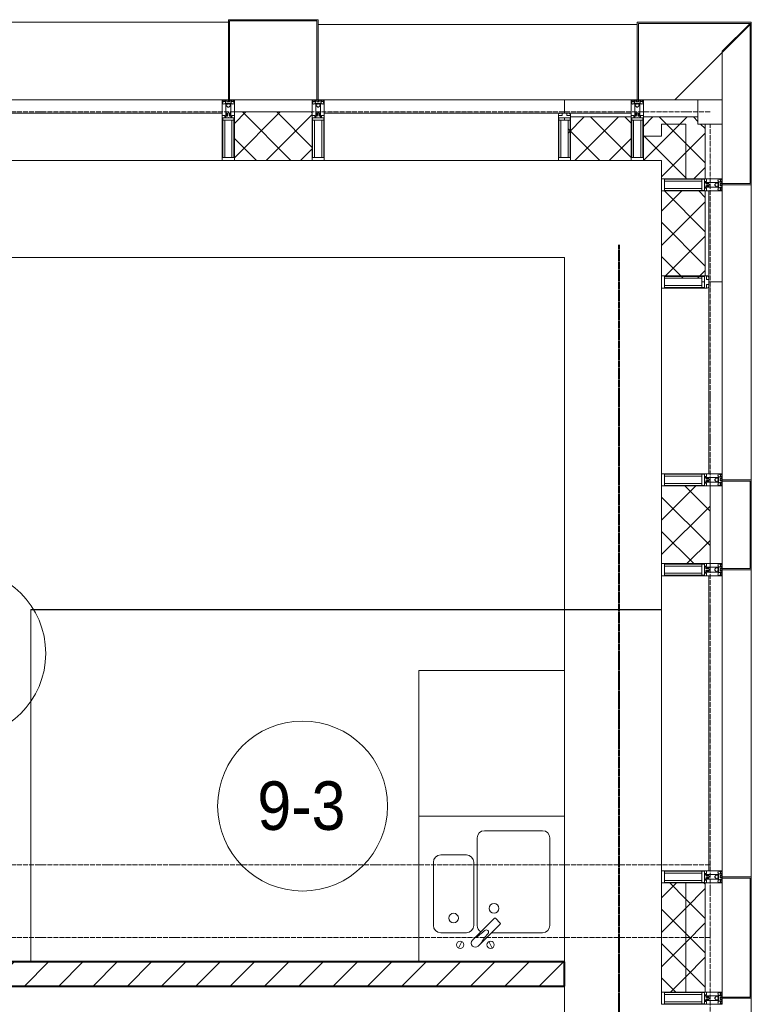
# Model space of a CAD drawing. Header units: millimetres. Extents: x 5617 to 132318, y 7718 to 193536.
# Tile 75 of 81: x 66816 to 69831, y 29425 to 33480. Entities that reach past the tile are written whole.
import ezdxf

# ---------------------------------------------------------------- set-up
doc = ezdxf.new("R2010")
doc.units = ezdxf.units.MM
for name, pattern in [('ADSK_Линия сетки', [25, 20, -2.5, 0, -2.5]), ('Линия сетки', [25, 20, -2.5, 0, -2.5]), ('Штрих_3_1_5_', [4.5, 3, -1.5]), ('Штриховая_ш3 п1_5', [4.5, 3, -1.5])]:
    doc.linetypes.add(name, pattern=pattern)
doc.layers.add('_Разделитель помещений_', color=4, linetype='Штриховая_ш3 п1_5', lineweight=40, true_color=0x00ffff)
for name, color, linetype, lineweight in [('Импосты витража', 7, 'Continuous', 18), ('Колонны', 7, 'Continuous', 18), ('Марки помещений', 7, 'Continuous', 20), ('Мебель', 7, 'Continuous', 18), ('Оси', 7, 'Continuous', 9), ('Панели витража', 7, 'Continuous', 18), ('Перекрытия', 7, 'Continuous', 18), ('Сантехнические приборы', 7, 'Continuous', 18), ('Стены', 7, 'Continuous', 18), ('Стены разрез', 7, 'Continuous', 40), ('Стены штриховка', 7, 'Continuous', 40), ('Элементы узлов', 7, 'Continuous', 18)]:
    doc.layers.add(name, color=color, linetype=linetype, lineweight=lineweight)
doc.styles.add('Arial_3', font='arial.ttf', dxfattribs={"width": 0.9, "height": 200})
pattern_1 = [(45, (0, 0), (-70.71068, 70.71068), []), (135, (0, 0), (-70.71068, -70.71068), [])]

# ---------------------------------------------------------------- blocks, each defined once
blk = doc.blocks.new('MR_Мойка - Кухонная мойка-2638761-МКСС_К4_L13_45_000_')
at = {"layer": 'Сантехнические приборы', "color": 253, "true_color": 0xaaaaaa}
for p, q in [((-300, -50), (-300, 550)), ((-300, 550), (300, 550)), ((-300, -50), (-300, 550)), ((300, 550), (300, -50)), ((-30, 490), (210, 490)), ((-60, 100), (-60, 460)), ((240, 460), (240, 100)), ((-210, 390), (-104, 390)), ((-240, 100), (-240, 360)), ((-74, 360), (-74, 100)), ((-69.8, 48.2), (11.4, 129.4)), ((15.7, 129.4), (35.5, 109.6)), ((35.5, 105.4), (-45.7, 24.2)), ((-104, 70), (-210, 70)), ((-79, 39), (-69.8, 48.2)), ((210, 70), (0.1, 70)), ((-136.7, 6.7), (-122.6, 33.3)), ((-45.7, 24.2), (-55, 14.9)), ((2.7, 6.7), (-11.4, 33.3))]:
    blk.add_line(p, q, dxfattribs=at)
for centre, radius, start, end in [((-30, 460), 30, 90, 180), ((210, 460), 30, 0, 90), ((-210, 360), 30, 90, 180), ((-104, 360), 30, 0, 90), ((10, 170), 20, 0, 180), ((10, 170), 20, 180, 0), ((-157, 130), 20, 0, 180), ((-157, 130), 20, 180, 0), ((13.5, 127.3), 3, 45, 135), ((13.5, 127.3), 3, 45, 135), ((-210, 100), 30, 180, 270), ((-104, 100), 30, 270, 0), ((-30, 100), 30, 180, 241.4489), ((-21.7, 72.3), 9.19, 315, 135), ((33.3, 107.5), 3, 315, 45), ((33.3, 107.5), 3, 315, 45), ((210, 100), 30, 270, 0), ((-171.5, 230.2), 208.5, 299.1823, 313.4054), ((136.3, -77.5), 208.5, 136.5946, 150.8177), ((-129.7, 20), 15, 0, 180), ((-129.7, 20), 15, 180, 0), ((-67, 26.9), 17, 135, 315), ((-4.3, 20), 15, 0, 180), ((-4.3, 20), 15, 180, 0)]:
    blk.add_arc(centre, radius, start, end, dxfattribs=at)
blk = doc.blocks.new('MR_Зона обслуживания - MR_Зона обслуживания-2638763-МКСС_К4_L13_45_000_')
at = {"layer": 'Мебель', "lineweight": 9}
for p, q in [((300, 600), (-300, 600)), ((-300, 600), (-300, 0)), ((300, 0), (300, 600)), ((-300, 0), (300, 0))]:
    blk.add_line(p, q, dxfattribs=at)
blk = doc.blocks.new('135_SLK_K4_AR_rvt-1-МКСС_К4_L13_45_000_')
at = {"layer": 'Стены разрез', "lineweight": 9, "true_color": 0xaaaaaa}
h = blk.add_hatch(dxfattribs=at)
h.set_pattern_fill('FP_3', color=253, style=0, pattern_type=2)
h.set_pattern_definition([(45, (0, 0), (-70.71068, 70.71068), [])])
h.paths.add_polyline_path([(135861.7, 29500), (136150, 29500), (136150, 29600), (132500, 29600), (132500, 29500), (135187.1, 29500)])
at = {"layer": '_Разделитель помещений_', "color": 131, "linetype": 'Штрих_3_1_5_', "true_color": 0xaaffff}
blk.add_line((136374.8, 28600), (136374.8, 32553), dxfattribs=at)
at = {"layer": 'Перекрытия', "color": 253, "true_color": 0xaaaaaa}
for p, q in [((136150, 32500), (131250, 32500)), ((136150, 30800), (136150, 32500)), ((136150, 28600), (136150, 29500))]:
    blk.add_line(p, q, dxfattribs=at)
at = {"layer": 'Стены', "color": 253, "true_color": 0xaaaaaa}
for p, q in [((133950.4, 31050.4), (136550, 31050.4)), ((133950.4, 31050.4), (133950.4, 31049.6)), ((133950.4, 29600), (133950.4, 31049.6)), ((136550, 31049.6), (133951.2, 31049.6)), ((133951.2, 31049.6), (133951.2, 29600)), ((136550, 31050.4), (136150, 31050.4)), ((136150, 31049.6), (136550, 31049.6)), ((136550, 31050.4), (136550, 31049.6))]:
    blk.add_line(p, q, dxfattribs=at)
at = {"layer": 'Стены разрез', "color": 253, "true_color": 0xaaaaaa}
for p, q in [((136150, 29600), (132500, 29600)), ((136150, 29500), (136150, 29600)), ((132500, 29500), (136150, 29500))]:
    blk.add_line(p, q, dxfattribs=at)
at = {"layer": 'Мебель', "color": 253, "lineweight": 18, "true_color": 0xaaaaaa}
blk.add_blockref('MR_Зона обслуживания - MR_Зона обслуживания-2638763-МКСС_К4_L13_45_000_', (135850, 30200), dxfattribs=at)
at = {"layer": 'Сантехнические приборы', "color": 253, "lineweight": 18, "true_color": 0xaaaaaa}
blk.add_blockref('MR_Мойка - Кухонная мойка-2638761-МКСС_К4_L13_45_000_', (135850, 29650), dxfattribs=at)
blk = doc.blocks.new('A_OGR_PAN_Отлив - A_OGR_PAN_Отлив-6070778-МКСС_К4_L13_45_000_')
at = {"layer": 'Колонны', "color": 253, "lineweight": 5, "true_color": 0xaaaaaa}
blk.add_line((632.5, 120), (-632.5, 120), dxfattribs=at)
blk = doc.blocks.new('A_OGR_PAN_Отлив - A_OGR_PAN_Отлив-6070770-МКСС_К4_L13_45_000_')
at = {"layer": 'Колонны', "color": 253, "lineweight": 5, "true_color": 0xaaaaaa}
blk.add_line((607.5, 120), (-607.5, 120), dxfattribs=at)
blk = doc.blocks.new('A_SLK_PAN_Type1 - Прямой тип панели-6537247-МКСС_К4_L13_45_000_')
at = {"layer": 'Колонны', "lineweight": 5}
for p, q in [((-250, 120), (250, 120)), ((-250, 0), (-250, 120)), ((-245, 115), (-245, 0)), ((245, 115), (-245, 115)), ((245, 0), (245, 115)), ((250, 120), (250, 0)), ((-245, 0), (-250, 0)), ((250, 0), (245, 0))]:
    blk.add_line(p, q, dxfattribs=at)
blk = doc.blocks.new('A_SLK_PAN_Type1 - Прямой тип панели-6537248-МКСС_К4_L13_45_000_')
at = {"layer": 'Колонны', "lineweight": 5}
for p, q in [((-185, 120), (185, 120)), ((-185, 0), (-185, 120)), ((-180, 115), (-180, 0)), ((180, 115), (-180, 115)), ((180, 0), (180, 115)), ((185, 120), (185, 0)), ((-180, 0), (-185, 0)), ((185, 0), (180, 0))]:
    blk.add_line(p, q, dxfattribs=at)
blk = doc.blocks.new('Rectangular Mullion - R_StandardFrame_50Wx250H-5816797-МКСС_К4_L13_45_000_')
at = {"layer": 'Импосты витража', "color": 253, "lineweight": 5, "true_color": 0xaaaaaa}
blk.add_line((136800, 32825), (136800, 33050), dxfattribs=at)
blk = doc.blocks.new('Rectangular Mullion - R_StandardFrame_50Wx250H-4879929-МКСС_К4_L13_45_000_')
at = {"layer": 'Импосты витража', "color": 253, "lineweight": 5, "true_color": 0xaaaaaa}
blk.add_line((136800, 18575), (136800, 19025), dxfattribs=at)
blk = doc.blocks.new('Rectangular Mullion - 50Wx250H-2623690-МКСС_К4_L13_45_000_')
at = {"layer": 'Элементы узлов', "color": 253, "lineweight": 5, "true_color": 0xaaaaaa}
for p, q in [((-25, 65.2), (-25, 250)), ((-25, 250), (0, 250)), ((25, 250), (0, 250)), ((25, 65.2), (25, 250)), ((-23, 237.3), (0, 237.3)), ((-23, 237.3), (-23, 73.6)), ((-14.9, 84), (-14.9, 237.3)), ((23, 237.3), (0, 237.3)), ((14.9, 84), (14.9, 237.3)), ((23, 237.3), (23, 73.6)), ((0, 84), (-23, 84)), ((0, 84), (23, 84)), ((-14, 65.2), (-25, 65.2)), ((-0.5, 73.6), (-23, 73.6)), ((-14, 71.3), (-14, 65.2)), ((-10, 71.3), (-14, 71.3)), ((-10, 53), (-10, 71.3)), ((-8.7, 53), (-10, 53)), ((-10, 53), (-10, 17)), ((-8.7, 53), (-7, 54.7)), ((-7, 65.2), (-5.9, 67.3)), ((-7, 65.2), (-7, 54.7)), ((-4.1, 67.3), (-5.9, 67.3)), ((-4.1, 67.3), (-2.9, 65.1)), ((-2.9, 65.1), (-2.9, 54.6)), ((-1.3, 53), (-2.9, 54.6)), ((0, 53), (-1.3, 53)), ((0, 53), (1.3, 53)), ((0.5, 73.6), (23, 73.6)), ((1.3, 53), (2.9, 54.6)), ((4.1, 67.3), (2.9, 65.1)), ((2.9, 65.1), (2.9, 54.6)), ((4.1, 67.3), (5.9, 67.3)), ((7, 65.2), (5.9, 67.3)), ((7, 65.2), (7, 54.7)), ((8.7, 53), (7, 54.7)), ((8.7, 53), (10, 53)), ((10, 71.3), (14, 71.3)), ((10, 53), (10, 71.3)), ((10, 53), (10, 17)), ((14, 71.3), (14, 65.2)), ((14, 65.2), (25, 65.2)), ((-23.8, 14.6), (-25, 14.2)), ((-25, 0), (-25, 14.2)), ((-22.3, 17), (-23.8, 17)), ((-23.8, 17), (-23.8, 14.6)), ((-22.5, 10.6), (-23.8, 14.6)), ((-22.5, 10.6), (-23.7, 9.9)), ((-23.7, 1.3), (-23.7, 9.9)), ((-23.7, 1.3), (-11.8, 1.3)), ((-23.2, 10.2), (-22.5, 8)), ((-22.5, 8), (-22.5, 4.5)), ((-21.3, 4.5), (-22.5, 4.5)), ((-22.3, 17), (-22.3, 16)), ((-22.3, 16), (-21.3, 16)), ((-19, 17.6), (-21.3, 16)), ((-21.3, 4.5), (-21.3, 6.5)), ((-21.3, 6.5), (-14.2, 6.5)), ((-18.4, 16.6), (-19, 17.6)), ((-7.4, 16.6), (-18.4, 16.6)), ((-14.2, 6.5), (-14.2, 4.5)), ((-13.2, 4.5), (-14.2, 4.5)), ((-13.2, 4.5), (-12.2, 7.2)), ((-12.7, 7.6), (-11.3, 11.4)), ((-12.7, 7.6), (-11.8, 6.9)), ((-12.2, 9), (-12.2, 14.8)), ((-12.2, 14.8), (0, 14.8)), ((-11.8, 1.3), (-11.8, 6.9)), ((-10.5, 11.2), (-11.3, 11.4)), ((-10.5, 1.5), (-10.5, 11.2)), ((-4.8, 1.5), (-10.5, 1.5)), ((-10, 17), (-7.5, 17)), ((-8.5, 23), (-1.5, 30)), ((-8.5, 18.5), (-8.5, 23)), ((-7.5, 18.5), (-8.5, 18.5)), ((-7.5, 17), (-7.5, 18.5)), ((-7.4, 18), (-7.4, 16.6)), ((-2.6, 18), (-7.4, 18)), ((0, 8), (-4.8, 8)), ((-4.8, 1.5), (-4.8, 8)), ((-2.6, 18), (-2.6, 16.8)), ((-2.6, 16.8), (0, 16.8)), ((-1.5, 30), (0, 30)), ((1.5, 30), (0, 30)), ((2.6, 16.8), (0, 16.8)), ((0, 14.8), (0, 16.8)), ((0, 14.8), (0, 16.8)), ((12.2, 14.8), (0, 14.8)), ((0, 0), (0, 8)), ((0, 8), (4.8, 8)), ((0, 0), (0, 8)), ((8.5, 23), (1.5, 30)), ((2.6, 18), (2.6, 16.8)), ((2.6, 18), (7.4, 18)), ((4.8, 1.5), (4.8, 8)), ((4.8, 1.5), (10.5, 1.5)), ((7.4, 18), (7.4, 16.6)), ((7.4, 16.6), (18.4, 16.6)), ((7.5, 18.5), (8.5, 18.5)), ((7.5, 17), (7.5, 18.5)), ((10, 17), (7.5, 17)), ((8.5, 18.5), (8.5, 23)), ((10.5, 11.2), (11.3, 11.4)), ((10.5, 1.5), (10.5, 11.2)), ((12.7, 7.6), (11.3, 11.4)), ((12.7, 7.6), (11.8, 6.9)), ((11.8, 1.3), (11.8, 6.9)), ((23.7, 1.3), (11.8, 1.3)), ((12.2, 9), (12.2, 14.8)), ((13.2, 4.5), (12.2, 7.2)), ((13.2, 4.5), (14.2, 4.5)), ((21.3, 6.5), (14.2, 6.5)), ((14.2, 6.5), (14.2, 4.5)), ((18.4, 16.6), (19, 17.6)), ((19, 17.6), (21.3, 16)), ((22.3, 16), (21.3, 16)), ((21.3, 4.5), (21.3, 6.5)), ((21.3, 4.5), (22.5, 4.5)), ((22.3, 17), (22.3, 16)), ((22.3, 17), (23.8, 17)), ((22.5, 10.6), (23.8, 14.6)), ((22.5, 10.6), (23.7, 9.9)), ((23.2, 10.2), (22.5, 8)), ((22.5, 8), (22.5, 4.5)), ((23.7, 1.3), (23.7, 9.9)), ((23.8, 17), (23.8, 14.6)), ((23.8, 14.6), (25, 14.2)), ((25, 0), (25, 14.2)), ((-25, 0), (0, 0)), ((25, 0), (0, 0))]:
    blk.add_line(p, q, dxfattribs=at)
for centre, start, end in [((-0.5, 73.1), 360, 90), ((0.5, 73.1), 90, 180)]:
    blk.add_arc(centre, 0.5, start, end, dxfattribs=at)
blk = doc.blocks.new('Rectangular Mullion - R_StandardFrame_50Wx250H-V74-МКСС_К4_L13_45_000_')
at = {"layer": 'Импосты витража', "color": 253, "lineweight": 5, "true_color": 0xaaaaaa}
for p, q in [((-25, 0), (-25, 250)), ((-25, 250), (25, 250)), ((25, 250), (25, 0)), ((0, 0), (-25, 0)), ((25, 0), (5, 0))]:
    blk.add_line(p, q, dxfattribs=at)
blk = doc.blocks.new('Rectangular Mullion - R_StandardFrame_50Wx250H-7513986-МКСС_К4_L13_45_000_')
at = {"layer": 'Импосты витража', "color": 253, "lineweight": 5, "true_color": 0xaaaaaa}
for p, q in [((-25, 0), (-25, 250)), ((-25, 250), (25, 250)), ((25, 250), (25, 0)), ((-5, 0), (-25, 0)), ((25, 0), (0, 0))]:
    blk.add_line(p, q, dxfattribs=at)
blk = doc.blocks.new('Rectangular Mullion - R_StandardFrame_50Wx250H-7516773-МКСС_К4_L13_45_000_')
at = {"layer": 'Импосты витража', "color": 253, "lineweight": 5, "true_color": 0xaaaaaa}
for p, q in [((-25, 0), (-25, 250)), ((-25, 250), (25, 250)), ((25, 250), (25, 0)), ((25, 0), (-25, 0))]:
    blk.add_line(p, q, dxfattribs=at)
blk = doc.blocks.new('System Panel - A_PAN_Glass-7516777-МКСС_К4_L13_45_000_')
at = {"layer": 'Панели витража', "color": 253, "lineweight": 5, "true_color": 0xaaaaaa}
for p, q in [((395, 0), (-395, 0)), ((-395, 0), (-395, -55)), ((395, -55), (395, 0)), ((-381, -55), (395, -55))]:
    blk.add_line(p, q, dxfattribs=at)
blk = doc.blocks.new('Rectangular Mullion - R_StandardFrame_50Wx250H-5804093-МКСС_К4_L13_45_000_')
at = {"layer": 'Импосты витража', "color": 253, "lineweight": 5, "true_color": 0xaaaaaa}
blk.add_line((136550, 31610), (136550, 32375), dxfattribs=at)
blk = doc.blocks.new('Rectangular Mullion - 50Wx250H-3927046-МКСС_К4_L13_45_000_')
at = {"layer": 'Элементы узлов', "color": 253, "lineweight": 5, "true_color": 0xaaaaaa}
for p, q in [((0, 250), (-25, 250)), ((-25, 250), (-25, 237.3)), ((-25, 65.2), (-25, 250)), ((-25, 250), (0, 250)), ((25, 250), (0, 250)), ((25, 250), (0, 250)), ((25, 237.3), (25, 250)), ((25, 65.2), (25, 250)), ((-23, 237.3), (0, 237.3)), ((-23, 237.3), (0, 237.3)), ((-23, 237.3), (-23, 73.6)), ((0, 237.3), (-14.9, 237.3)), ((-14.9, 237.3), (-14.9, 84)), ((-14.9, 84), (-14.9, 237.3)), ((14.9, 237.3), (0, 237.3)), ((0, 237.3), (23, 237.3)), ((23, 237.3), (0, 237.3)), ((14.9, 84), (14.9, 237.3)), ((14.9, 84), (14.9, 237.3)), ((23, 237.3), (23, 73.6)), ((0, 84), (-23, 84)), ((-23, 84), (-23, 73.6)), ((0, 84), (-23, 84)), ((-14.9, 84), (0, 84)), ((0, 84), (14.9, 84)), ((23, 84), (0, 84)), ((0, 84), (0, 73.6)), ((0, 84), (23, 84)), ((0, 73.6), (0, 84)), ((23, 73.6), (23, 84)), ((-25, 73.6), (-25, 65.2)), ((-25, 65.2), (-25, 60.2)), ((-10, 65.2), (-25, 65.2)), ((-25, 65.2), (-25, 60.2)), ((-25, 65.2), (-10, 65.2)), ((-10, 65.2), (-25, 65.2)), ((-23, 73.6), (0, 73.6)), ((0, 73.6), (-23, 73.6)), ((-0.5, 73.6), (-23, 73.6)), ((-10, 55), (-14, 55)), ((-14, 55), (-10, 55)), ((-10, 55), (-10, 65.2)), ((-10, 65.2), (-10, 55)), ((-10, 55), (-10, 65.2)), ((-10, 55), (0, 55)), ((0, 55), (-10, 55)), ((0, 73.6), (23, 73.6)), ((23, 73.6), (0, 73.6)), ((0, 55), (10, 55)), ((0, 55), (10, 55)), ((0.5, 73.6), (23, 73.6)), ((10, 65.2), (10, 55)), ((25, 65.2), (10, 65.2)), ((10, 55), (10, 65.2)), ((10, 65.2), (25, 65.2)), ((10, 65.2), (25, 65.2)), ((10, 55), (10, 65.2)), ((10, 55), (14, 55)), ((10, 55), (14, 55)), ((25, 65.2), (25, 73.6)), ((25, 65.2), (25, 60.2)), ((25, 60.2), (25, 65.2))]:
    blk.add_line(p, q, dxfattribs=at)
for centre, start, end in [((-14, 69.1), 218.9723, 270), ((-14, 69.1), 218.9723, 270), ((-14, 69.1), 218.9723, 270), ((14, 69.1), 270, 321.0277), ((14, 69.1), 270, 321.0277), ((14, 69.1), 270, 321.0277)]:
    blk.add_arc(centre, 14.1, start, end, dxfattribs=at)
blk = doc.blocks.new('Rectangular Mullion - R_InvisibleFrame_50Wx250H-7516775-МКСС_К4_L13_45_000_')
at = {"layer": 'Импосты витража', "color": 253, "lineweight": 5, "true_color": 0xaaaaaa}
for p, q in [((-25, 73.6), (-25, 237.3)), ((25, 237.3), (25, 73.6))]:
    blk.add_line(p, q, dxfattribs=at)
blk = doc.blocks.new('Rectangular Mullion - R_StandardFrame_50Wx250H-5804033-МКСС_К4_L13_45_000_')
at = {"layer": 'Импосты витража', "color": 253, "lineweight": 5, "true_color": 0xaaaaaa}
blk.add_line((136800, 20340), (136800, 20660), dxfattribs=at)
blk = doc.blocks.new('System Panel - A_PAN_Glass-7516776-МКСС_К4_L13_45_000_')
at = {"layer": 'Панели витража', "color": 253, "lineweight": 5, "true_color": 0xaaaaaa}
for p, q in [((607.5, 0), (-607.5, 0)), ((-607.5, 0), (-607.5, -55)), ((607.5, -55), (607.5, 0)), ((-607.5, -55), (607.5, -55))]:
    blk.add_line(p, q, dxfattribs=at)
blk = doc.blocks.new('Rectangular Mullion - R_StandardFrame_50Wx250H-V78-МКСС_К4_L13_45_000_')
at = {"layer": 'Импосты витража', "color": 253, "lineweight": 5, "true_color": 0xaaaaaa}
blk.add_line((136550, 19075), (136550, 20290), dxfattribs=at)
blk = doc.blocks.new('Rectangular Mullion - R_InvisibleFrame_50Wx250H-7513984-МКСС_К4_L13_45_000_')
at = {"layer": 'Импосты витража', "color": 253, "lineweight": 5, "true_color": 0xaaaaaa}
for p, q in [((-25, 73.6), (-25, 237.3)), ((25, 237.3), (25, 73.6))]:
    blk.add_line(p, q, dxfattribs=at)
blk = doc.blocks.new('Rectangular Mullion - R_StandardFrame_50Wx250H-7511673-МКСС_К4_L13_45_000_')
at = {"layer": 'Импосты витража', "color": 253, "lineweight": 5, "true_color": 0xaaaaaa}
for p, q in [((-25, 0), (-25, 250)), ((-25, 250), (25, 250)), ((25, 250), (25, 0)), ((25, 0), (-25, 0))]:
    blk.add_line(p, q, dxfattribs=at)
blk = doc.blocks.new('Rectangular Mullion - R_StandardFrame_50Wx250H-5816798-МКСС_К4_L13_45_000_')
at = {"layer": 'Импосты витража', "color": 253, "lineweight": 5, "true_color": 0xaaaaaa}
blk.add_line((136700, 33150), (136475, 33150), dxfattribs=at)
blk = doc.blocks.new('System Panel - A_PAN_Glass-7514600-МКСС_К4_L13_45_000_')
at = {"layer": 'Панели витража', "color": 253, "lineweight": 5, "true_color": 0xaaaaaa}
for p, q in [((495, 0), (-495, 0)), ((-495, 0), (-495, -55)), ((495, -55), (495, 0)), ((-495, -55), (481, -55))]:
    blk.add_line(p, q, dxfattribs=at)
blk = doc.blocks.new('Rectangular Mullion - R_StandardFrame_50Wx250H-7199861-МКСС_К4_L13_45_000_')
at = {"layer": 'Импосты витража', "color": 253, "lineweight": 5, "true_color": 0xaaaaaa}
blk.add_line((136125, 32900), (135160, 32900), dxfattribs=at)
blk = doc.blocks.new('Rectangular Mullion - R_StandardFrame_50Wx250H-V79-МКСС_К4_L13_45_000_')
at = {"layer": 'Импосты витража', "color": 253, "lineweight": 5, "true_color": 0xaaaaaa}
for p, q in [((-25, 0), (-25, 250)), ((-25, 250), (25, 250)), ((25, 250), (25, 0)), ((-5, 0), (-25, 0)), ((25, 0), (0, 0))]:
    blk.add_line(p, q, dxfattribs=at)
blk = doc.blocks.new('Rectangular Mullion - R_StandardFrame_50Wx250H-V80-МКСС_К4_L13_45_000_')
at = {"layer": 'Импосты витража', "color": 253, "lineweight": 5, "true_color": 0xaaaaaa}
for p, q in [((-25, 0), (-25, 250)), ((-25, 250), (25, 250)), ((25, 250), (25, 0)), ((0, 0), (-25, 0)), ((25, 0), (5, 0))]:
    blk.add_line(p, q, dxfattribs=at)
blk = doc.blocks.new('System Panel - A_PAN_Glass-7513884-МКСС_К4_L13_45_000_')
at = {"layer": 'Панели витража', "color": 253, "lineweight": 5, "true_color": 0xaaaaaa}
for p, q in [((656.25, 0), (-656.25, 0)), ((-656.25, 0), (-656.25, -55)), ((656.25, -55), (656.25, 0)), ((-656.25, -55), (656.25, -55))]:
    blk.add_line(p, q, dxfattribs=at)
blk = doc.blocks.new('Rectangular Mullion - R_StandardFrame_50Wx250H-7199868-МКСС_К4_L13_45_000_')
at = {"layer": 'Импосты витража', "color": 253, "lineweight": 5, "true_color": 0xaaaaaa}
blk.add_line((134740, 32900), (133427.5, 32900), dxfattribs=at)
blk = doc.blocks.new('Quad Corner Mullion - Q_0_100_-50-7516779-МКСС_К4_L13_45_000_')
at = {"layer": 'Импосты витража', "color": 253, "lineweight": 5, "true_color": 0xaaaaaa}
for p, q in [((0, 100), (-100, 100)), ((-100, 100), (-100, 0)), ((0, 0), (0, 100)), ((-100, 0), (0, 0))]:
    blk.add_line(p, q, dxfattribs=at)
blk = doc.blocks.new('A_SLK_PAN_Type1 - Прямой тип панели-6538203-МКСС_К4_L13_45_000_')
at = {"layer": 'Колонны', "lineweight": 5}
for p, q in [((-180, 0), (-185, 0)), ((-185, 0), (-185, -330)), ((-180, -325), (-180, 0)), ((160, 0), (-160, 0)), ((180, 0), (180, -325)), ((185, 0), (180, 0)), ((185, -330), (185, 0)), ((-185, -330), (185, -330)), ((180, -325), (-180, -325))]:
    blk.add_line(p, q, dxfattribs=at)
blk = doc.blocks.new('A_OGR_PAN_Отлив - A_OGR_PAN_Отлив-6267539-МКСС_К4_L13_45_000_')
at = {"layer": 'Колонны', "color": 253, "lineweight": 5, "true_color": 0xaaaaaa}
blk.add_line((657.5, 310), (-657.5, 310), dxfattribs=at)
blk = doc.blocks.new('A_OGR_PAN_Отлив - A_OGR_PAN_Отлив-6266099-МКСС_К4_L13_45_000_')
at = {"layer": 'Колонны', "color": 253, "lineweight": 5, "true_color": 0xaaaaaa}
blk.add_line((681.25, 320), (-681.25, 320), dxfattribs=at)
blk = doc.blocks.new('135_SLK_K4_AR_FCD_rvt-1-МКСС_К4_L13_45_000_')
at = {"layer": 'Стены разрез', "lineweight": 5, "true_color": 0xaaaaaa}
h = blk.add_hatch(dxfattribs=at)
h.set_pattern_fill('FP_4', color=253, style=0, pattern_type=2)
h.set_pattern_definition(pattern_1)
h.paths.add_polyline_path([(135110, 32900), (135110, 33100), (134790, 33100), (134790, 32900)])
h = blk.add_hatch(dxfattribs=at)
h.set_pattern_fill('FP_4', color=253, style=0, pattern_type=2)
h.set_pattern_definition(pattern_1)
h.paths.add_polyline_path([(136425, 32900), (136425, 33080), (136175, 33080), (136175, 33076.4), (136173, 33076.4), (136173, 33066), (136164.9, 33066), (136164.9, 32912.7), (136175, 32912.7), (136175, 32900), (136199, 32900)])
h = blk.add_hatch(dxfattribs=at)
h.set_pattern_fill('FP_4', color=253, style=0, pattern_type=2)
h.set_pattern_definition(pattern_1)
h.paths.add_polyline_path([(136475, 33000), (136550, 33000), (136550, 33050), (136700, 33050), (136700, 33080), (136475, 33080)])
h = blk.add_hatch(dxfattribs=at)
h.set_pattern_fill('FP_4', color=253, style=0, pattern_type=2)
h.set_pattern_definition(pattern_1)
h.paths.add_polyline_path([(136550, 32825), (136650, 32825), (136650, 33050), (136550, 33050), (136550, 32900)])
h = blk.add_hatch(dxfattribs=at)
h.set_pattern_fill('FP_4', color=253, style=0, pattern_type=2)
h.set_pattern_definition(pattern_1)
h.paths.add_polyline_path([(136650, 32825), (136730, 32825), (136730, 33050), (136650, 33050)])
h = blk.add_hatch(dxfattribs=at)
h.set_pattern_fill('FP_4', color=253, style=0, pattern_type=2)
h.set_pattern_definition(pattern_1)
h.paths.add_polyline_path([(136550, 32900), (136550, 33000), (136475, 33000), (136475, 32900), (136536.3, 32900)])
h = blk.add_hatch(dxfattribs=at)
h.set_pattern_fill('FP_4', color=253, style=0, pattern_type=2)
h.set_pattern_definition(pattern_1)
h.paths.add_polyline_path([(136614.1, 32414.9), (136716, 32414.9), (136716, 32423), (136726.5, 32423), (136726.5, 32425), (136730, 32425), (136730, 32775), (136550, 32775), (136550, 32425), (136562.7, 32425), (136562.7, 32414.9)])
h = blk.add_hatch(dxfattribs=at)
h.set_pattern_fill('FP_4', color=253, style=0, pattern_type=2)
h.set_pattern_definition(pattern_1)
h.paths.add_polyline_path([(136750, 31240), (136750, 31560), (136550, 31560), (136550, 31240)])
h = blk.add_hatch(dxfattribs=at)
h.set_pattern_fill('FP_4', color=253, style=0, pattern_type=2)
h.set_pattern_definition(pattern_1)
h.paths.add_polyline_path([(136650, 29475), (136650, 29925), (136550, 29925), (136550, 29475)])
h = blk.add_hatch(dxfattribs=at)
h.set_pattern_fill('FP_4', color=253, style=0, pattern_type=2)
h.set_pattern_definition(pattern_1)
h.paths.add_polyline_path([(136730, 29475), (136730, 29925), (136650, 29925), (136650, 29475)])
at = {"layer": 'Колонны', "lineweight": 5}
for p, q in [((136920, 33470), (136450, 33470)), ((136450, 33470), (136450, 33150)), ((136455, 33150), (136455, 33465)), ((136455, 33465), (136920, 33465)), ((136605, 33150), (136915, 33460)), ((136915, 33465), (136800, 33350)), ((136920, 33465), (136915, 33465)), ((136915, 33465), (136915, 32805)), ((136920, 33465), (136920, 33470)), ((136920, 32800), (136920, 33465)), ((136800, 33350), (136800, 33150)), ((136450, 33150), (136455, 33150)), ((136800, 32805), (136800, 32800)), ((136915, 32805), (136800, 32805)), ((136800, 32800), (136920, 32800))]:
    blk.add_line(p, q, dxfattribs=at)
at = {"layer": 'Стены разрез', "color": 253, "lineweight": 9, "true_color": 0xaaaaaa}
for p, q in [((136425, 33150), (136150, 33150)), ((136150, 33150), (136150, 33095)), ((136425, 32900), (136425, 33150)), ((135110, 33100), (134790, 33100)), ((134790, 33100), (134790, 32900)), ((135110, 32900), (135110, 33100)), ((136700, 33080), (136475, 33080)), ((136475, 33080), (136475, 32900)), ((136700, 33050), (136700, 33080)), ((136730, 33050), (136700, 33050)), ((136730, 32825), (136730, 33050)), ((134790, 32900), (135110, 32900)), ((136175, 32900), (136425, 32900)), ((136475, 32900), (136550, 32900)), ((136550, 32900), (136550, 32825)), ((136550, 32825), (136730, 32825)), ((136550, 32775), (136550, 32425)), ((136800, 32775), (136550, 32775)), ((136800, 32400), (136800, 32775)), ((136745, 32400), (136800, 32400)), ((136550, 31560), (136550, 31240)), ((136750, 31560), (136550, 31560)), ((136750, 31240), (136750, 31560)), ((136550, 31240), (136750, 31240)), ((136550, 29925), (136550, 29475)), ((136730, 29925), (136550, 29925)), ((136730, 29475), (136730, 29925)), ((136550, 29475), (136730, 29475))]:
    blk.add_line(p, q, dxfattribs=at)
at = {"layer": 'Стены штриховка', "color": 253, "lineweight": 9, "true_color": 0xaaaaaa}
for p, q in [((136425, 33095), (136164, 33095)), ((136425, 33080), (136175, 33080)), ((136550, 33050), (136550, 33000)), ((136650, 33050), (136550, 33050)), ((136550, 33000), (136550, 33050)), ((136550, 33050), (136650, 33050)), ((136650, 32825), (136650, 33050)), ((136550, 33000), (136475, 33000)), ((136730, 32425), (136730, 32775)), ((136745, 32414), (136745, 32775)), ((136650, 29475), (136650, 29925))]:
    blk.add_line(p, q, dxfattribs=at)
at = {"layer": 'Импосты витража', "color": 253, "lineweight": 5, "true_color": 0xaaaaaa, "extrusion": (0, 0, -1)}
for name, p, rotation in [('Rectangular Mullion - 50Wx250H-2623690-МКСС_К4_L13_45_000_', (-134765, 33150), 180), ('Rectangular Mullion - R_StandardFrame_50Wx250H-V80-МКСС_К4_L13_45_000_', (-134765, 33150), 180), ('Rectangular Mullion - 50Wx250H-2623690-МКСС_К4_L13_45_000_', (-135135, 33150), 180), ('Rectangular Mullion - R_StandardFrame_50Wx250H-V79-МКСС_К4_L13_45_000_', (-135135, 33150), 180), ('Rectangular Mullion - 50Wx250H-2623690-МКСС_К4_L13_45_000_', (-136450, 33150), 180), ('Rectangular Mullion - R_StandardFrame_50Wx250H-7511673-МКСС_К4_L13_45_000_', (-136450, 33150), 180), ('Rectangular Mullion - 50Wx250H-3927046-МКСС_К4_L13_45_000_', (-136150, 33150), 180), ('Rectangular Mullion - R_InvisibleFrame_50Wx250H-7513984-МКСС_К4_L13_45_000_', (-136150, 33150), 180), ('Rectangular Mullion - 50Wx250H-2623690-МКСС_К4_L13_45_000_', (-136800, 32800), 270), ('Rectangular Mullion - R_StandardFrame_50Wx250H-7516773-МКСС_К4_L13_45_000_', (-136800, 32800), 270), ('Rectangular Mullion - 50Wx250H-3927046-МКСС_К4_L13_45_000_', (-136800, 32400), 270), ('Rectangular Mullion - R_InvisibleFrame_50Wx250H-7516775-МКСС_К4_L13_45_000_', (-136800, 32400), 270), ('Rectangular Mullion - 50Wx250H-2623690-МКСС_К4_L13_45_000_', (-136800, 31585), 270), ('Rectangular Mullion - R_StandardFrame_50Wx250H-V74-МКСС_К4_L13_45_000_', (-136800, 31585), 270), ('Rectangular Mullion - 50Wx250H-2623690-МКСС_К4_L13_45_000_', (-136800, 31215), 270), ('Rectangular Mullion - R_StandardFrame_50Wx250H-7513986-МКСС_К4_L13_45_000_', (-136800, 31215), 270), ('Rectangular Mullion - 50Wx250H-2623690-МКСС_К4_L13_45_000_', (-136800, 29950), 270), ('Rectangular Mullion - R_StandardFrame_50Wx250H-V74-МКСС_К4_L13_45_000_', (-136800, 29950), 270), ('Rectangular Mullion - 50Wx250H-2623690-МКСС_К4_L13_45_000_', (-136800, 29450), 270), ('Rectangular Mullion - R_StandardFrame_50Wx250H-7513986-МКСС_К4_L13_45_000_', (-136800, 29450), 270)]:
    blk.add_blockref(name, p, dxfattribs=dict(at, rotation=rotation))
at = {"layer": 'Импосты витража', "color": 253, "lineweight": 5, "true_color": 0xaaaaaa}
for name, p in [('Rectangular Mullion - R_StandardFrame_50Wx250H-5816798-МКСС_К4_L13_45_000_', (0, 0)), ('Rectangular Mullion - R_StandardFrame_50Wx250H-5816797-МКСС_К4_L13_45_000_', (0, 0)), ('Rectangular Mullion - R_StandardFrame_50Wx250H-7199868-МКСС_К4_L13_45_000_', (0, 0)), ('Rectangular Mullion - R_StandardFrame_50Wx250H-7199861-МКСС_К4_L13_45_000_', (0, 0)), ('Rectangular Mullion - R_StandardFrame_50Wx250H-5804093-МКСС_К4_L13_45_000_', (0, 0)), ('Rectangular Mullion - R_StandardFrame_50Wx250H-5804033-МКСС_К4_L13_45_000_', (0, 10900)), ('Rectangular Mullion - R_StandardFrame_50Wx250H-V78-МКСС_К4_L13_45_000_', (0, 10900)), ('Rectangular Mullion - R_StandardFrame_50Wx250H-4879929-МКСС_К4_L13_45_000_', (0, 10900))]:
    blk.add_blockref(name, p, dxfattribs=at)
at = {"layer": 'Импосты витража', "color": 253, "lineweight": 5, "true_color": 0xaaaaaa, "rotation": 90.00000000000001}
blk.add_blockref('Quad Corner Mullion - Q_0_100_-50-7516779-МКСС_К4_L13_45_000_', (136800, 33150), dxfattribs=at)
at = {"layer": 'Колонны', "color": 253, "lineweight": 5, "true_color": 0xaaaaaa}
for name, p in [('A_OGR_PAN_Отлив - A_OGR_PAN_Отлив-6266099-МКСС_К4_L13_45_000_', (134083.8, 33150)), ('A_OGR_PAN_Отлив - A_OGR_PAN_Отлив-6267539-МКСС_К4_L13_45_000_', (135792.5, 33150))]:
    blk.add_blockref(name, p, dxfattribs=at)
for name, p, rotation in [('A_SLK_PAN_Type1 - Прямой тип панели-6538203-МКСС_К4_L13_45_000_', (134950, 33150), 180), ('A_OGR_PAN_Отлив - A_OGR_PAN_Отлив-6070770-МКСС_К4_L13_45_000_', (136800, 32192.5), 269.9999999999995), ('A_SLK_PAN_Type1 - Прямой тип панели-6537248-МКСС_К4_L13_45_000_', (136800, 31400), 269.9999999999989), ('A_OGR_PAN_Отлив - A_OGR_PAN_Отлив-6070778-МКСС_К4_L13_45_000_', (136800, 30582.5), 269.9999999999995), ('A_SLK_PAN_Type1 - Прямой тип панели-6537247-МКСС_К4_L13_45_000_', (136800, 29700), 269.9999999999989), ('A_OGR_PAN_Отлив - A_OGR_PAN_Отлив-6070778-МКСС_К4_L13_45_000_', (136800, 28817.5), 269.9999999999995)]:
    blk.add_blockref(name, p, dxfattribs=dict(at, rotation=rotation))
at = {"layer": 'Панели витража', "color": 253, "lineweight": 5, "true_color": 0xaaaaaa}
for name, p in [('System Panel - A_PAN_Glass-7513884-МКСС_К4_L13_45_000_', (134083.8, 33150)), ('System Panel - A_PAN_Glass-7514600-МКСС_К4_L13_45_000_', (135655, 33150))]:
    blk.add_blockref(name, p, dxfattribs=at)
at = {"layer": 'Панели витража', "color": 253, "lineweight": 5, "true_color": 0xaaaaaa, "rotation": 270}
for name, p in [('System Panel - A_PAN_Glass-7516777-МКСС_К4_L13_45_000_', (136800, 32005)), ('System Panel - A_PAN_Glass-7516776-МКСС_К4_L13_45_000_', (136800, 30582.5))]:
    blk.add_blockref(name, p, dxfattribs=at)
blk = doc.blocks.new('050_Марка_Помещение - Номер-620969-МКСС_К4_L13_45_000_')
at = {"layer": 'Марки помещений'}
blk.add_circle((0, 0), 3.5, dxfattribs=at)

msp = doc.modelspace()

# ---------------------------------------------------------------- linework, layer by layer
at = {"layer": 'Оси', "linetype": 'ADSK_Линия сетки'}
for p, q in [((69660.8, 33100), (25349.7, 33100)), ((69660.8, 30000), (26619.7, 30000)), ((69660.8, 29700), (25349.7, 29700))]:
    msp.add_line(p, q, dxfattribs=at)
at = {"layer": 'Оси', "linetype": 'Линия сетки'}
msp.add_line((69660.8, 12025.7), (69660.8, 33050), dxfattribs=at)

# ---------------------------------------------------------------- block references
at = {"lineweight": 5}
for name in ['135_SLK_K4_AR_FCD_rvt-1-МКСС_К4_L13_45_000_', '135_SLK_K4_AR_rvt-1-МКСС_К4_L13_45_000_']:
    msp.add_blockref(name, (-67089.2, 0), dxfattribs=at)
at = {"layer": 'Марки помещений', "xscale": 99.99999999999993, "yscale": 99.99999999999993, "zscale": 99.99999999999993}
for p in [(66573.2, 30870.2), (67981.7, 30241.5)]:
    msp.add_blockref('050_Марка_Помещение - Номер-620969-МКСС_К4_L13_45_000_', p, dxfattribs=at)

# ---------------------------------------------------------------- texts
at = {"layer": 'Марки помещений', "lineweight": 9, "insert": (67795.2, 30343.2), "char_height": 200, "width": 447.342, "attachment_point": 1, "style": 'Arial_3'}
msp.add_mtext('9-3', dxfattribs=at)

doc.saveas('drawing.dxf')
